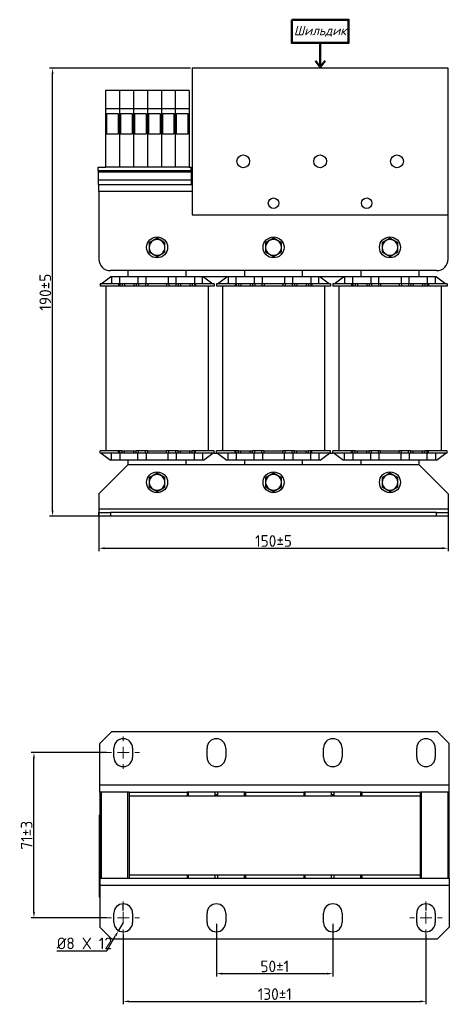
# Model space of a CAD drawing. Header units: millimetres. Extents: x 46 to 609, y 75 to 499.
# Tile 1 of 2: x 46 to 230, y 75 to 499. Entities that reach past the tile are written whole.
import ezdxf

# ---------------------------------------------------------------- set-up
doc = ezdxf.new("R2010")
doc.units = ezdxf.units.MM
doc.layers.get('0').update_dxf_attribs({"lineweight": 50})
doc.styles.add('GOST-2.304_Type-B', font='GOST Common.ttf')
doc.styles.add('GOST-2.304_Type-B_italic', font='GOST Common Italic.ttf')
doc.dimstyles.new('ISO-25', dxfattribs={"dimtxt": 5, "dimasz": 2.5, "dimexe": 1.25, "dimexo": 0.625, "dimtad": 1, "dimtoh": 1, "dimdec": 0, "dimtxsty": 'GOST-2.304_Type-B', "dimcen": 2.5, "dimadec": 0, "dimazin": 0, "dimtfac": 1, "dimtdec": 0, "dimtmove": 0, "dimatfit": 3, "dimfxl": 1, "dimarcsym": 0})

# ---------------------------------------------------------------- blocks, each defined once
blk = doc.blocks.new('*D27')
at = {"color": 0, "linetype": 'Continuous', "lineweight": -2, "transparency": 16777216}
for p, q in [((82.9, 183.4), (50.44, 183.4)), ((51.69, 114.9), (51.69, 180.9)), ((82.9, 112.4), (50.44, 112.4))]:
    blk.add_line(p, q, dxfattribs=at)
at = {"color": 0, "linetype": 'Continuous', "transparency": 16777216}
for points in [[(51.28, 180.9), (52.11, 180.9), (51.69, 183.4)], [(51.28, 114.9), (52.11, 114.9), (51.69, 112.4)]]:
    blk.add_solid(points, dxfattribs=at)
at = {"layer": 'Defpoints', "color": 0, "linetype": 'Continuous', "transparency": 16777216}
for p in [(51.69, 183.4), (83.52, 183.4), (83.52, 112.4)]:
    blk.add_point(p, dxfattribs=at)
at = {"color": 0, "linetype": 'Continuous', "lineweight": 18, "transparency": 16777216, "insert": (46.07, 147.9), "char_height": 5, "attachment_point": 2, "rotation": 90, "style": 'GOST-2.304_Type-B'}
blk.add_mtext('71%%P3', dxfattribs=at)
blk = doc.blocks.new('*D29')
at = {"color": 0, "linetype": 'Continuous', "lineweight": -2, "transparency": 16777216}
for p, q in [((130.02, 109.77), (130.02, 87.15)), ((180.02, 109.77), (180.02, 87.15)), ((132.52, 88.4), (177.52, 88.4))]:
    blk.add_line(p, q, dxfattribs=at)
at = {"color": 0, "linetype": 'Continuous', "transparency": 16777216}
for points in [[(132.52, 88.81), (132.52, 87.98), (130.02, 88.4)], [(177.52, 88.81), (177.52, 87.98), (180.02, 88.4)]]:
    blk.add_solid(points, dxfattribs=at)
at = {"layer": 'Defpoints', "color": 0, "linetype": 'Continuous', "transparency": 16777216}
for p in [(130.02, 110.4), (180.02, 110.4), (180.02, 88.4)]:
    blk.add_point(p, dxfattribs=at)
at = {"color": 0, "linetype": 'Continuous', "lineweight": 18, "transparency": 16777216, "insert": (155.11, 94.02), "char_height": 5, "attachment_point": 2, "style": 'GOST-2.304_Type-B'}
blk.add_mtext('50%%P1', dxfattribs=at)
blk = doc.blocks.new('*D28')
at = {"color": 0, "linetype": 'Continuous', "lineweight": -2, "transparency": 16777216}
for p, q in [((90.02, 105.27), (90.02, 75.21)), ((220.02, 105.27), (220.02, 75.21)), ((92.52, 76.46), (217.52, 76.46))]:
    blk.add_line(p, q, dxfattribs=at)
at = {"color": 0, "linetype": 'Continuous', "transparency": 16777216}
for points in [[(92.52, 76.88), (92.52, 76.04), (90.02, 76.46)], [(217.52, 76.88), (217.52, 76.04), (220.02, 76.46)]]:
    blk.add_solid(points, dxfattribs=at)
at = {"layer": 'Defpoints', "color": 0, "linetype": 'Continuous', "transparency": 16777216}
for p in [(90.02, 105.9), (220.02, 105.9), (220.02, 76.46)]:
    blk.add_point(p, dxfattribs=at)
at = {"color": 0, "linetype": 'Continuous', "lineweight": 18, "transparency": 16777216, "insert": (155.11, 82.09), "char_height": 5, "attachment_point": 2, "style": 'GOST-2.304_Type-B'}
blk.add_mtext('130%%P1', dxfattribs=at)
blk = doc.blocks.new('*D26')
at = {"color": 0, "linetype": 'Continuous', "lineweight": -2, "transparency": 16777216}
for p, q in [((90.02, 110.4), (88.02, 106.93)), ((83.02, 98.27), (86.77, 104.77)), ((61.47, 98.27), (83.02, 98.27))]:
    blk.add_line(p, q, dxfattribs=at)
at = {"color": 0, "linetype": 'Continuous', "transparency": 16777216}
blk.add_solid([(86.41, 104.98), (87.13, 104.56), (88.02, 106.93)], dxfattribs=at)
at = {"layer": 'Defpoints', "color": 0, "linetype": 'Continuous', "transparency": 16777216}
for p in [(90.02, 110.4), (88.02, 106.93)]:
    blk.add_point(p, dxfattribs=at)
at = {"color": 0, "linetype": 'Continuous', "lineweight": 18, "transparency": 16777216, "insert": (61.47, 103.9), "char_height": 5, "attachment_point": 1, "style": 'GOST-2.304_Type-B'}
blk.add_mtext('%%C8 X 12', dxfattribs=at)
blk = doc.blocks.new('SW_CENTERMARKSYMBOL_0')
at = {"color": 0, "linetype": 'Continuous', "lineweight": 18}
for p, q in [((0, 5), (0, 7)), ((-5, 0), (-7, 0)), ((0, 0), (-2.5, 0)), ((0, 0), (0, 2.5)), ((0, 0), (0, -2.5)), ((0, 0), (2.5, 0)), ((5, 0), (7, 0)), ((0, -5), (0, -7))]:
    blk.add_line(p, q, dxfattribs=at)
blk = doc.blocks.new('SW_CENTERMARKSYMBOL_1')
at = {"color": 0, "linetype": 'Continuous', "lineweight": 18}
for p, q in [((0, 5), (0, 7)), ((-5, 0), (-7, 0)), ((0, 0), (-2.5, 0)), ((0, 0), (0, 2.5)), ((0, 0), (0, -2.5)), ((0, 0), (2.5, 0)), ((5, 0), (7, 0)), ((0, -5), (0, -7))]:
    blk.add_line(p, q, dxfattribs=at)
blk = doc.blocks.new('SW_CENTERMARKSYMBOL_2')
at = {"color": 0, "linetype": 'Continuous', "lineweight": 18}
for p, q in [((0, 5), (0, 7)), ((-5, 0), (-7, 0)), ((0, 0), (-2.5, 0)), ((0, 0), (0, 2.5)), ((0, 0), (0, -2.5)), ((0, 0), (2.5, 0)), ((5, 0), (7, 0)), ((0, -5), (0, -7))]:
    blk.add_line(p, q, dxfattribs=at)
blk = doc.blocks.new('*D31')
at = {"color": 0, "linetype": 'Continuous', "lineweight": -2, "transparency": 16777216}
for p, q in [((79.56, 290.75), (79.56, 270.04)), ((229.56, 290.75), (229.56, 270.04)), ((82.06, 271.29), (227.06, 271.29))]:
    blk.add_line(p, q, dxfattribs=at)
at = {"color": 0, "linetype": 'Continuous', "transparency": 16777216}
for points in [[(82.06, 271.71), (82.06, 270.87), (79.56, 271.29)], [(227.06, 271.71), (227.06, 270.87), (229.56, 271.29)]]:
    blk.add_solid(points, dxfattribs=at)
at = {"layer": 'Defpoints', "color": 0, "linetype": 'Continuous', "transparency": 16777216}
for p in [(79.56, 291.38), (229.56, 291.38), (229.56, 271.29)]:
    blk.add_point(p, dxfattribs=at)
at = {"color": 0, "linetype": 'Continuous', "lineweight": 18, "transparency": 16777216, "insert": (154.56, 274.41), "char_height": 5, "attachment_point": 5, "style": 'GOST-2.304_Type-B'}
blk.add_mtext('150%%P5', dxfattribs=at)
blk = doc.blocks.new('*D25')
at = {"color": 0, "linetype": 'Continuous', "lineweight": -2, "transparency": 16777216}
for p, q in [((118.94, 477.63), (58.43, 477.63)), ((59.68, 287.63), (59.68, 475.13)), ((83.94, 285.13), (58.43, 285.13))]:
    blk.add_line(p, q, dxfattribs=at)
at = {"color": 0, "linetype": 'Continuous', "transparency": 16777216}
for points in [[(59.27, 475.13), (60.1, 475.13), (59.68, 477.63)], [(59.27, 287.63), (60.1, 287.63), (59.68, 285.13)]]:
    blk.add_solid(points, dxfattribs=at)
at = {"layer": 'Defpoints', "color": 0, "linetype": 'Continuous', "transparency": 16777216}
for p in [(59.68, 477.63), (119.56, 477.63), (84.56, 285.13)]:
    blk.add_point(p, dxfattribs=at)
at = {"color": 0, "linetype": 'Continuous', "lineweight": 18, "transparency": 16777216, "insert": (56.56, 381.38), "char_height": 5, "attachment_point": 5, "rotation": 90, "style": 'GOST-2.304_Type-B'}
blk.add_mtext('190±5', dxfattribs=at)

msp = doc.modelspace()

# ---------------------------------------------------------------- linework, layer by layer
for p, q in [((174.56, 488.55), (174.56, 478.08)), ((174.56, 478.08), (172.51, 480.81)), ((174.56, 478.08), (176.74, 480.81))]:
    msp.add_line(p, q)
at = {"color": 7, "linetype": 'Continuous', "lineweight": 25}
for p, q in [((119.56, 477.63), (119.56, 414.63)), ((229.56, 477.63), (119.56, 477.63)), ((229.56, 414.63), (229.56, 477.63)), ((88.39, 468.13), (82.39, 468.13)), ((82.39, 468.13), (82.39, 460.13)), ((94.39, 468.13), (88.39, 468.13)), ((88.39, 468.13), (88.39, 460.13)), ((100.39, 468.13), (94.39, 468.13)), ((94.39, 468.13), (94.39, 460.13)), ((100.39, 468.13), (100.39, 460.13)), ((106.39, 468.13), (100.39, 468.13)), ((112.39, 468.13), (106.39, 468.13)), ((106.39, 468.13), (106.39, 460.13)), ((118.39, 468.13), (112.39, 468.13)), ((112.39, 468.13), (112.39, 460.13)), ((118.39, 468.13), (118.39, 460.13)), ((88.39, 460.13), (82.39, 460.13)), ((82.39, 460.13), (82.39, 435.13)), ((82.82, 457.99), (82.82, 449.46)), ((87.96, 457.99), (82.82, 457.99)), ((87.96, 449.46), (87.96, 457.99)), ((94.39, 460.13), (88.39, 460.13)), ((88.39, 460.13), (88.39, 435.13)), ((88.82, 457.99), (88.82, 449.46)), ((93.96, 457.99), (88.82, 457.99)), ((93.96, 449.46), (93.96, 457.99)), ((100.39, 460.13), (94.39, 460.13)), ((94.39, 460.13), (94.39, 435.13)), ((94.82, 457.99), (94.82, 449.46)), ((99.96, 457.99), (94.82, 457.99)), ((99.96, 449.46), (99.96, 457.99)), ((100.39, 460.13), (100.39, 435.13)), ((106.39, 460.13), (100.39, 460.13)), ((100.82, 457.99), (100.82, 449.46)), ((105.96, 457.99), (100.82, 457.99)), ((105.96, 449.46), (105.96, 457.99)), ((112.39, 460.13), (106.39, 460.13)), ((106.39, 460.13), (106.39, 435.13)), ((106.82, 457.99), (106.82, 449.46)), ((111.96, 457.99), (106.82, 457.99)), ((111.96, 449.46), (111.96, 457.99)), ((118.39, 460.13), (112.39, 460.13)), ((112.39, 460.13), (112.39, 435.13)), ((112.82, 457.99), (112.82, 449.46)), ((117.96, 457.99), (112.82, 457.99)), ((117.96, 449.46), (117.96, 457.99)), ((118.39, 460.13), (118.39, 435.13)), ((82.82, 449.46), (87.96, 449.46)), ((88.82, 449.46), (93.96, 449.46)), ((94.82, 449.46), (99.96, 449.46)), ((100.82, 449.46), (105.96, 449.46)), ((106.82, 449.46), (111.96, 449.46)), ((112.82, 449.46), (117.96, 449.46)), ((79.25, 433.63), (79.25, 435.13)), ((79.25, 435.13), (82.39, 435.13)), ((79.25, 433.63), (119.25, 433.63)), ((79.25, 433.63), (79.25, 433.13)), ((79.25, 433.13), (119.25, 433.13)), ((79.25, 433.13), (79.25, 429.63)), ((88.39, 435.13), (82.39, 435.13)), ((94.39, 435.13), (88.39, 435.13)), ((100.39, 435.13), (94.39, 435.13)), ((106.39, 435.13), (100.39, 435.13)), ((112.39, 435.13), (106.39, 435.13)), ((118.39, 435.13), (112.39, 435.13)), ((118.39, 435.13), (119.25, 435.13)), ((119.25, 433.63), (119.25, 435.13)), ((119.25, 433.63), (119.25, 433.13)), ((119.25, 433.13), (119.25, 429.63)), ((79.25, 429.63), (119.25, 429.63)), ((79.25, 429.63), (79.25, 427.63)), ((79.25, 427.63), (79.56, 427.63)), ((79.56, 424.63), (79.56, 427.63)), ((79.56, 427.63), (119.56, 427.63)), ((119.25, 429.63), (119.25, 427.63)), ((79.56, 424.63), (79.56, 395.63)), ((119.56, 414.63), (229.56, 414.63)), ((229.56, 395.63), (229.56, 414.63)), ((102.86, 403.55), (101.17, 402.57)), ((104.55, 404.54), (102.86, 403.55)), ((106.25, 403.57), (104.55, 404.54)), ((107.95, 402.6), (106.25, 403.57)), ((152.86, 403.55), (151.17, 402.57)), ((152.86, 403.55), (151.17, 402.57)), ((154.55, 404.54), (152.86, 403.55)), ((154.55, 404.54), (152.86, 403.55)), ((156.25, 403.57), (154.55, 404.54)), ((156.25, 403.57), (154.55, 404.54)), ((157.95, 402.6), (156.25, 403.57)), ((157.95, 402.6), (156.25, 403.57)), ((202.86, 403.55), (201.17, 402.57)), ((204.55, 404.54), (202.86, 403.55)), ((206.25, 403.57), (204.55, 404.54)), ((207.95, 402.6), (206.25, 403.57)), ((101.18, 398.65), (102.88, 397.68)), ((106.27, 397.7), (107.96, 398.68)), ((151.18, 398.65), (152.88, 397.68)), ((151.18, 398.65), (152.88, 397.68)), ((156.27, 397.7), (157.96, 398.68)), ((156.27, 397.7), (157.96, 398.68)), ((201.18, 398.65), (202.88, 397.68)), ((206.27, 397.7), (207.96, 398.68)), ((102.88, 397.68), (104.58, 396.71)), ((104.58, 396.71), (106.27, 397.7)), ((152.88, 397.68), (154.58, 396.71)), ((152.88, 397.68), (154.58, 396.71)), ((154.58, 396.71), (156.27, 397.7)), ((154.58, 396.71), (156.27, 397.7)), ((202.88, 397.68), (204.58, 396.71)), ((204.58, 396.71), (206.27, 397.7)), ((224.56, 390.63), (84.56, 390.63)), ((92.06, 390.63), (92.06, 387.93)), ((117.06, 387.93), (117.06, 390.63)), ((142.06, 390.63), (142.06, 387.93)), ((167.06, 387.93), (167.06, 390.63)), ((192.06, 390.63), (192.06, 387.93)), ((217.06, 387.93), (217.06, 390.63)), ((80.56, 384.93), (84.56, 387.93)), ((85.06, 387.93), (84.56, 387.93)), ((85.06, 387.93), (85.06, 384.93)), ((88.56, 387.93), (85.06, 387.93)), ((88.56, 384.93), (88.56, 387.93)), ((96.31, 387.93), (88.56, 387.93)), ((96.31, 387.93), (96.31, 384.93)), ((99.81, 387.93), (96.31, 387.93)), ((99.81, 384.93), (99.81, 387.93)), ((109.31, 387.93), (99.81, 387.93)), ((112.81, 387.93), (109.31, 387.93)), ((109.31, 387.93), (109.31, 384.93)), ((112.81, 384.93), (112.81, 387.93)), ((120.56, 387.93), (112.81, 387.93)), ((117.06, 388.13), (142.06, 388.13)), ((124.06, 387.93), (120.56, 387.93)), ((120.56, 387.93), (120.56, 384.93)), ((124.06, 384.93), (124.06, 387.93)), ((124.56, 387.93), (124.06, 387.93)), ((124.56, 387.93), (128.56, 384.93)), ((130.56, 384.93), (134.56, 387.93)), ((135.06, 387.93), (134.56, 387.93)), ((135.06, 387.93), (135.06, 384.93)), ((138.56, 387.93), (135.06, 387.93)), ((138.56, 384.93), (138.56, 387.93)), ((146.31, 387.93), (138.56, 387.93)), ((146.31, 387.93), (146.31, 384.93)), ((149.81, 387.93), (146.31, 387.93)), ((149.81, 384.93), (149.81, 387.93)), ((159.31, 387.93), (149.81, 387.93)), ((162.81, 387.93), (159.31, 387.93)), ((159.31, 387.93), (159.31, 384.93)), ((162.81, 384.93), (162.81, 387.93)), ((170.56, 387.93), (162.81, 387.93)), ((167.06, 388.13), (192.06, 388.13)), ((174.06, 387.93), (170.56, 387.93)), ((170.56, 387.93), (170.56, 384.93)), ((174.06, 384.93), (174.06, 387.93)), ((174.56, 387.93), (174.06, 387.93)), ((174.56, 387.93), (178.56, 384.93)), ((180.56, 384.93), (184.56, 387.93)), ((185.06, 387.93), (184.56, 387.93)), ((188.56, 387.93), (185.06, 387.93)), ((185.06, 387.93), (185.06, 384.93)), ((188.56, 384.93), (188.56, 387.93)), ((196.31, 387.93), (188.56, 387.93)), ((196.31, 387.93), (196.31, 384.93)), ((199.81, 387.93), (196.31, 387.93)), ((199.81, 384.93), (199.81, 387.93)), ((209.31, 387.93), (199.81, 387.93)), ((209.31, 387.93), (209.31, 384.93)), ((212.81, 387.93), (209.31, 387.93)), ((212.81, 384.93), (212.81, 387.93)), ((220.56, 387.93), (212.81, 387.93)), ((224.06, 387.93), (220.56, 387.93)), ((220.56, 387.93), (220.56, 384.93)), ((224.06, 384.93), (224.06, 387.93)), ((224.56, 387.93), (224.06, 387.93)), ((224.56, 387.93), (228.56, 384.93)), ((80.06, 384.93), (80.06, 383.93)), ((88.06, 384.93), (80.06, 384.93)), ((88.06, 383.93), (80.06, 383.93)), ((82.62, 383.93), (82.62, 313.13)), ((88.06, 384.93), (88.06, 383.93)), ((88.56, 384.93), (88.06, 384.93)), ((88.56, 383.93), (88.06, 383.93)), ((88.56, 384.93), (88.56, 383.93)), ((89.56, 384.93), (88.56, 384.93)), ((89.56, 383.93), (88.56, 383.93)), ((89.56, 384.93), (89.56, 383.93)), ((90.56, 384.93), (89.56, 384.93)), ((92.62, 383.93), (89.56, 383.93)), ((90.56, 384.93), (90.56, 383.93)), ((94.56, 384.93), (90.56, 384.93)), ((95.56, 383.93), (92.62, 383.93)), ((94.56, 384.93), (94.56, 383.93)), ((95.56, 384.93), (94.56, 384.93)), ((95.56, 384.93), (95.56, 383.93)), ((96.56, 384.93), (95.56, 384.93)), ((96.56, 383.93), (95.56, 383.93)), ((96.56, 384.93), (96.56, 383.93)), ((99.56, 384.93), (96.56, 384.93)), ((99.56, 383.93), (96.56, 383.93)), ((99.56, 384.93), (99.56, 383.93)), ((100.56, 384.93), (99.56, 384.93)), ((100.56, 383.93), (99.56, 383.93)), ((100.56, 384.93), (100.56, 383.93)), ((108.56, 384.93), (100.56, 384.93)), ((108.56, 383.93), (100.56, 383.93)), ((108.56, 384.93), (108.56, 383.93)), ((109.56, 384.93), (108.56, 384.93)), ((109.56, 383.93), (108.56, 383.93)), ((109.56, 384.93), (109.56, 383.93)), ((112.56, 384.93), (109.56, 384.93)), ((112.56, 383.93), (109.56, 383.93)), ((112.56, 384.93), (112.56, 383.93)), ((113.56, 384.93), (112.56, 384.93)), ((113.56, 383.93), (112.56, 383.93)), ((113.56, 384.93), (113.56, 383.93)), ((114.56, 384.93), (113.56, 384.93)), ((116.51, 383.93), (113.56, 383.93)), ((114.56, 384.93), (114.56, 383.93)), ((118.56, 384.93), (114.56, 384.93)), ((119.56, 383.93), (116.51, 383.93)), ((118.56, 384.93), (118.56, 383.93)), ((119.56, 384.93), (118.56, 384.93)), ((119.56, 384.93), (119.56, 383.93)), ((120.56, 384.93), (119.56, 384.93)), ((120.56, 383.93), (119.56, 383.93)), ((120.56, 384.93), (120.56, 383.93)), ((121.06, 384.93), (120.56, 384.93)), ((121.06, 383.93), (120.56, 383.93)), ((121.06, 384.93), (121.06, 383.93)), ((129.06, 384.93), (121.06, 384.93)), ((129.06, 383.93), (121.06, 383.93)), ((126.51, 383.93), (126.51, 313.13)), ((129.06, 384.93), (129.06, 383.93)), ((130.06, 384.93), (130.06, 383.93)), ((138.06, 384.93), (130.06, 384.93)), ((138.06, 383.93), (130.06, 383.93)), ((132.62, 383.93), (132.62, 313.13)), ((138.06, 384.93), (138.06, 383.93)), ((138.56, 384.93), (138.06, 384.93)), ((138.56, 383.93), (138.06, 383.93)), ((138.56, 384.93), (138.56, 383.93)), ((139.56, 384.93), (138.56, 384.93)), ((139.56, 383.93), (138.56, 383.93)), ((139.56, 384.93), (139.56, 383.93)), ((140.56, 384.93), (139.56, 384.93)), ((142.62, 383.93), (139.56, 383.93)), ((140.56, 384.93), (140.56, 383.93)), ((144.56, 384.93), (140.56, 384.93)), ((145.56, 383.93), (142.62, 383.93)), ((144.56, 384.93), (144.56, 383.93)), ((145.56, 384.93), (144.56, 384.93)), ((145.56, 384.93), (145.56, 383.93)), ((146.56, 384.93), (145.56, 384.93)), ((146.56, 383.93), (145.56, 383.93)), ((146.56, 384.93), (146.56, 383.93)), ((149.56, 384.93), (146.56, 384.93)), ((149.56, 383.93), (146.56, 383.93)), ((149.56, 384.93), (149.56, 383.93)), ((150.56, 384.93), (149.56, 384.93)), ((150.56, 383.93), (149.56, 383.93)), ((150.56, 384.93), (150.56, 383.93)), ((158.56, 384.93), (150.56, 384.93)), ((158.56, 383.93), (150.56, 383.93)), ((158.56, 384.93), (158.56, 383.93)), ((159.56, 384.93), (158.56, 384.93)), ((159.56, 383.93), (158.56, 383.93)), ((159.56, 384.93), (159.56, 383.93)), ((162.56, 384.93), (159.56, 384.93)), ((162.56, 383.93), (159.56, 383.93)), ((162.56, 384.93), (162.56, 383.93)), ((163.56, 384.93), (162.56, 384.93)), ((163.56, 383.93), (162.56, 383.93)), ((163.56, 384.93), (163.56, 383.93)), ((164.56, 384.93), (163.56, 384.93)), ((166.51, 383.93), (163.56, 383.93)), ((164.56, 384.93), (164.56, 383.93)), ((168.56, 384.93), (164.56, 384.93)), ((169.56, 383.93), (166.51, 383.93)), ((168.56, 384.93), (168.56, 383.93)), ((169.56, 384.93), (168.56, 384.93)), ((169.56, 384.93), (169.56, 383.93)), ((170.56, 384.93), (169.56, 384.93)), ((170.56, 383.93), (169.56, 383.93)), ((170.56, 384.93), (170.56, 383.93)), ((171.06, 384.93), (170.56, 384.93)), ((171.06, 383.93), (170.56, 383.93)), ((171.06, 384.93), (171.06, 383.93)), ((179.06, 384.93), (171.06, 384.93)), ((179.06, 383.93), (171.06, 383.93)), ((176.51, 383.93), (176.51, 313.13)), ((179.06, 384.93), (179.06, 383.93)), ((180.06, 384.93), (180.06, 383.93)), ((188.06, 384.93), (180.06, 384.93)), ((188.06, 383.93), (180.06, 383.93)), ((182.62, 383.93), (182.62, 313.13)), ((188.06, 384.93), (188.06, 383.93)), ((188.56, 384.93), (188.06, 384.93)), ((188.56, 383.93), (188.06, 383.93)), ((188.56, 384.93), (188.56, 383.93)), ((189.56, 384.93), (188.56, 384.93)), ((189.56, 383.93), (188.56, 383.93)), ((189.56, 384.93), (189.56, 383.93)), ((190.56, 384.93), (189.56, 384.93)), ((192.62, 383.93), (189.56, 383.93)), ((190.56, 384.93), (190.56, 383.93)), ((194.56, 384.93), (190.56, 384.93)), ((195.56, 383.93), (192.62, 383.93)), ((194.56, 384.93), (194.56, 383.93)), ((195.56, 384.93), (194.56, 384.93)), ((195.56, 384.93), (195.56, 383.93)), ((196.56, 384.93), (195.56, 384.93)), ((196.56, 383.93), (195.56, 383.93)), ((196.56, 384.93), (196.56, 383.93)), ((199.56, 384.93), (196.56, 384.93)), ((199.56, 383.93), (196.56, 383.93)), ((199.56, 384.93), (199.56, 383.93)), ((200.56, 384.93), (199.56, 384.93)), ((200.56, 383.93), (199.56, 383.93)), ((200.56, 384.93), (200.56, 383.93)), ((208.56, 384.93), (200.56, 384.93)), ((208.56, 383.93), (200.56, 383.93)), ((208.56, 384.93), (208.56, 383.93)), ((209.56, 384.93), (208.56, 384.93)), ((209.56, 383.93), (208.56, 383.93)), ((209.56, 384.93), (209.56, 383.93)), ((212.56, 384.93), (209.56, 384.93)), ((212.56, 383.93), (209.56, 383.93)), ((212.56, 384.93), (212.56, 383.93)), ((213.56, 384.93), (212.56, 384.93)), ((213.56, 383.93), (212.56, 383.93)), ((213.56, 384.93), (213.56, 383.93)), ((214.56, 384.93), (213.56, 384.93)), ((216.51, 383.93), (213.56, 383.93)), ((214.56, 384.93), (214.56, 383.93)), ((218.56, 384.93), (214.56, 384.93)), ((219.56, 383.93), (216.51, 383.93)), ((218.56, 384.93), (218.56, 383.93)), ((219.56, 384.93), (218.56, 384.93)), ((219.56, 384.93), (219.56, 383.93)), ((220.56, 384.93), (219.56, 384.93)), ((220.56, 383.93), (219.56, 383.93)), ((220.56, 384.93), (220.56, 383.93)), ((221.06, 384.93), (220.56, 384.93)), ((221.06, 383.93), (220.56, 383.93)), ((221.06, 384.93), (221.06, 383.93)), ((229.06, 384.93), (221.06, 384.93)), ((229.06, 383.93), (221.06, 383.93)), ((226.51, 383.93), (226.51, 313.13)), ((229.06, 384.93), (229.06, 383.93)), ((80.06, 312.13), (80.06, 313.13)), ((88.06, 313.13), (80.06, 313.13)), ((88.06, 312.13), (80.06, 312.13)), ((80.56, 312.13), (84.56, 309.13)), ((85.06, 309.13), (84.56, 309.13)), ((85.06, 309.13), (85.06, 312.13)), ((88.56, 309.13), (85.06, 309.13)), ((88.06, 312.13), (88.06, 313.13)), ((88.56, 313.13), (88.06, 313.13)), ((88.56, 312.13), (88.06, 312.13)), ((88.56, 312.13), (88.56, 313.13)), ((89.56, 313.13), (88.56, 313.13)), ((89.56, 312.13), (88.56, 312.13)), ((88.56, 312.13), (88.56, 309.13)), ((96.31, 309.13), (88.56, 309.13)), ((89.56, 312.13), (89.56, 313.13)), ((89.56, 313.13), (92.62, 313.13)), ((90.56, 312.13), (89.56, 312.13)), ((90.56, 312.13), (90.56, 313.13)), ((94.56, 312.13), (90.56, 312.13)), ((92.06, 309.13), (92.06, 307.13)), ((92.62, 313.13), (95.56, 313.13)), ((94.56, 312.13), (94.56, 313.13)), ((95.56, 312.13), (94.56, 312.13)), ((95.56, 312.13), (95.56, 313.13)), ((96.56, 313.13), (95.56, 313.13)), ((96.56, 312.13), (95.56, 312.13)), ((96.31, 309.13), (96.31, 312.13)), ((99.81, 309.13), (96.31, 309.13)), ((96.56, 312.13), (96.56, 313.13)), ((99.56, 313.13), (96.56, 313.13)), ((99.56, 312.13), (96.56, 312.13)), ((99.56, 312.13), (99.56, 313.13)), ((100.56, 313.13), (99.56, 313.13)), ((100.56, 312.13), (99.56, 312.13)), ((99.81, 312.13), (99.81, 309.13)), ((109.31, 309.13), (99.81, 309.13)), ((100.56, 312.13), (100.56, 313.13)), ((100.56, 313.13), (108.56, 313.13)), ((108.56, 312.13), (100.56, 312.13)), ((108.56, 312.13), (108.56, 313.13)), ((109.56, 313.13), (108.56, 313.13)), ((109.56, 312.13), (108.56, 312.13)), ((109.31, 309.13), (109.31, 312.13)), ((112.81, 309.13), (109.31, 309.13)), ((109.56, 312.13), (109.56, 313.13)), ((112.56, 313.13), (109.56, 313.13)), ((112.56, 312.13), (109.56, 312.13)), ((112.56, 312.13), (112.56, 313.13)), ((113.56, 313.13), (112.56, 313.13)), ((113.56, 312.13), (112.56, 312.13)), ((112.81, 312.13), (112.81, 309.13)), ((120.56, 309.13), (112.81, 309.13)), ((113.56, 312.13), (113.56, 313.13)), ((113.56, 313.13), (116.51, 313.13)), ((114.56, 312.13), (113.56, 312.13)), ((114.56, 312.13), (114.56, 313.13)), ((118.56, 312.13), (114.56, 312.13)), ((116.51, 313.13), (119.56, 313.13)), ((117.06, 307.13), (117.06, 309.13)), ((118.56, 312.13), (118.56, 313.13)), ((119.56, 312.13), (118.56, 312.13)), ((119.56, 312.13), (119.56, 313.13)), ((120.56, 313.13), (119.56, 313.13)), ((120.56, 312.13), (119.56, 312.13)), ((120.56, 312.13), (120.56, 313.13)), ((121.06, 313.13), (120.56, 313.13)), ((121.06, 312.13), (120.56, 312.13)), ((120.56, 309.13), (120.56, 312.13)), ((124.06, 309.13), (120.56, 309.13)), ((121.06, 312.13), (121.06, 313.13)), ((129.06, 313.13), (121.06, 313.13)), ((129.06, 312.13), (121.06, 312.13)), ((124.06, 312.13), (124.06, 309.13)), ((124.56, 309.13), (124.06, 309.13)), ((124.56, 309.13), (128.56, 312.13)), ((129.06, 312.13), (129.06, 313.13)), ((129.06, 312.13), (130.06, 312.13)), ((130.06, 312.13), (130.06, 313.13)), ((138.06, 313.13), (130.06, 313.13)), ((138.06, 312.13), (130.06, 312.13)), ((130.56, 312.13), (134.56, 309.13)), ((135.06, 309.13), (134.56, 309.13)), ((135.06, 309.13), (135.06, 312.13)), ((138.56, 309.13), (135.06, 309.13)), ((138.06, 312.13), (138.06, 313.13)), ((138.56, 313.13), (138.06, 313.13)), ((138.56, 312.13), (138.06, 312.13)), ((138.56, 312.13), (138.56, 313.13)), ((139.56, 313.13), (138.56, 313.13)), ((139.56, 312.13), (138.56, 312.13)), ((138.56, 312.13), (138.56, 309.13)), ((146.31, 309.13), (138.56, 309.13)), ((139.56, 312.13), (139.56, 313.13)), ((139.56, 313.13), (142.62, 313.13)), ((140.56, 312.13), (139.56, 312.13)), ((140.56, 312.13), (140.56, 313.13)), ((144.56, 312.13), (140.56, 312.13)), ((142.06, 309.13), (142.06, 307.13)), ((142.62, 313.13), (145.56, 313.13)), ((144.56, 312.13), (144.56, 313.13)), ((145.56, 312.13), (144.56, 312.13)), ((145.56, 312.13), (145.56, 313.13)), ((146.56, 313.13), (145.56, 313.13)), ((146.56, 312.13), (145.56, 312.13)), ((146.31, 309.13), (146.31, 312.13)), ((149.81, 309.13), (146.31, 309.13)), ((146.56, 312.13), (146.56, 313.13)), ((149.56, 313.13), (146.56, 313.13)), ((149.56, 312.13), (146.56, 312.13)), ((149.56, 312.13), (149.56, 313.13)), ((150.56, 313.13), (149.56, 313.13)), ((150.56, 312.13), (149.56, 312.13)), ((149.81, 312.13), (149.81, 309.13)), ((159.31, 309.13), (149.81, 309.13)), ((150.56, 312.13), (150.56, 313.13)), ((150.56, 313.13), (158.56, 313.13)), ((158.56, 312.13), (150.56, 312.13)), ((158.56, 312.13), (158.56, 313.13)), ((159.56, 313.13), (158.56, 313.13)), ((159.56, 312.13), (158.56, 312.13)), ((159.31, 309.13), (159.31, 312.13)), ((162.81, 309.13), (159.31, 309.13)), ((159.56, 312.13), (159.56, 313.13)), ((162.56, 313.13), (159.56, 313.13)), ((162.56, 312.13), (159.56, 312.13)), ((162.56, 312.13), (162.56, 313.13)), ((163.56, 313.13), (162.56, 313.13)), ((163.56, 312.13), (162.56, 312.13)), ((162.81, 312.13), (162.81, 309.13)), ((170.56, 309.13), (162.81, 309.13)), ((163.56, 312.13), (163.56, 313.13)), ((163.56, 313.13), (166.51, 313.13)), ((164.56, 312.13), (163.56, 312.13)), ((164.56, 312.13), (164.56, 313.13)), ((168.56, 312.13), (164.56, 312.13)), ((166.51, 313.13), (169.56, 313.13)), ((167.06, 307.13), (167.06, 309.13)), ((168.56, 312.13), (168.56, 313.13)), ((169.56, 312.13), (168.56, 312.13)), ((169.56, 312.13), (169.56, 313.13)), ((170.56, 313.13), (169.56, 313.13)), ((170.56, 312.13), (169.56, 312.13)), ((170.56, 312.13), (170.56, 313.13)), ((171.06, 313.13), (170.56, 313.13)), ((171.06, 312.13), (170.56, 312.13)), ((170.56, 309.13), (170.56, 312.13)), ((174.06, 309.13), (170.56, 309.13)), ((171.06, 312.13), (171.06, 313.13)), ((179.06, 313.13), (171.06, 313.13)), ((179.06, 312.13), (171.06, 312.13)), ((174.06, 312.13), (174.06, 309.13)), ((174.56, 309.13), (174.06, 309.13)), ((174.56, 309.13), (178.56, 312.13)), ((179.06, 312.13), (179.06, 313.13)), ((179.06, 312.13), (180.06, 312.13)), ((180.06, 312.13), (180.06, 313.13)), ((188.06, 313.13), (180.06, 313.13)), ((188.06, 312.13), (180.06, 312.13)), ((180.56, 312.13), (184.56, 309.13)), ((185.06, 309.13), (184.56, 309.13)), ((185.06, 309.13), (185.06, 312.13)), ((188.56, 309.13), (185.06, 309.13)), ((188.06, 312.13), (188.06, 313.13)), ((188.56, 313.13), (188.06, 313.13)), ((188.56, 312.13), (188.06, 312.13)), ((188.56, 312.13), (188.56, 313.13)), ((189.56, 313.13), (188.56, 313.13)), ((189.56, 312.13), (188.56, 312.13)), ((188.56, 312.13), (188.56, 309.13)), ((196.31, 309.13), (188.56, 309.13)), ((189.56, 312.13), (189.56, 313.13)), ((189.56, 313.13), (192.62, 313.13)), ((190.56, 312.13), (189.56, 312.13)), ((190.56, 312.13), (190.56, 313.13)), ((194.56, 312.13), (190.56, 312.13)), ((192.06, 309.13), (192.06, 307.13)), ((192.62, 313.13), (195.56, 313.13)), ((194.56, 312.13), (194.56, 313.13)), ((195.56, 312.13), (194.56, 312.13)), ((195.56, 312.13), (195.56, 313.13)), ((196.56, 313.13), (195.56, 313.13)), ((196.56, 312.13), (195.56, 312.13)), ((196.31, 309.13), (196.31, 312.13)), ((199.81, 309.13), (196.31, 309.13)), ((196.56, 312.13), (196.56, 313.13)), ((199.56, 313.13), (196.56, 313.13)), ((199.56, 312.13), (196.56, 312.13)), ((199.56, 312.13), (199.56, 313.13)), ((200.56, 313.13), (199.56, 313.13)), ((200.56, 312.13), (199.56, 312.13)), ((199.81, 312.13), (199.81, 309.13)), ((209.31, 309.13), (199.81, 309.13)), ((200.56, 312.13), (200.56, 313.13)), ((200.56, 313.13), (208.56, 313.13)), ((208.56, 312.13), (200.56, 312.13)), ((208.56, 312.13), (208.56, 313.13)), ((209.56, 313.13), (208.56, 313.13)), ((209.56, 312.13), (208.56, 312.13)), ((209.31, 309.13), (209.31, 312.13)), ((212.81, 309.13), (209.31, 309.13)), ((209.56, 312.13), (209.56, 313.13)), ((212.56, 313.13), (209.56, 313.13)), ((212.56, 312.13), (209.56, 312.13)), ((212.56, 312.13), (212.56, 313.13)), ((213.56, 313.13), (212.56, 313.13)), ((213.56, 312.13), (212.56, 312.13)), ((212.81, 312.13), (212.81, 309.13)), ((220.56, 309.13), (212.81, 309.13)), ((213.56, 312.13), (213.56, 313.13)), ((213.56, 313.13), (216.51, 313.13)), ((214.56, 312.13), (213.56, 312.13)), ((214.56, 312.13), (214.56, 313.13)), ((218.56, 312.13), (214.56, 312.13)), ((216.51, 313.13), (219.56, 313.13)), ((217.06, 307.13), (217.06, 309.13)), ((218.56, 312.13), (218.56, 313.13)), ((219.56, 312.13), (218.56, 312.13)), ((219.56, 312.13), (219.56, 313.13)), ((220.56, 313.13), (219.56, 313.13)), ((220.56, 312.13), (219.56, 312.13)), ((220.56, 312.13), (220.56, 313.13)), ((221.06, 313.13), (220.56, 313.13)), ((221.06, 312.13), (220.56, 312.13)), ((220.56, 309.13), (220.56, 312.13)), ((224.06, 309.13), (220.56, 309.13)), ((221.06, 312.13), (221.06, 313.13)), ((229.06, 313.13), (221.06, 313.13)), ((229.06, 312.13), (221.06, 312.13)), ((224.06, 312.13), (224.06, 309.13)), ((224.56, 309.13), (224.06, 309.13)), ((224.56, 309.13), (228.56, 312.13)), ((229.06, 312.13), (229.06, 313.13)), ((92.06, 307.13), (79.56, 294.63)), ((217.06, 307.13), (92.06, 307.13)), ((229.56, 294.63), (217.06, 307.13)), ((102.86, 302.55), (101.17, 301.57)), ((104.55, 303.54), (102.86, 302.55)), ((106.25, 302.57), (104.55, 303.54)), ((107.95, 301.6), (106.25, 302.57)), ((152.86, 302.55), (151.17, 301.57)), ((152.86, 302.55), (151.17, 301.57)), ((154.55, 303.54), (152.86, 302.55)), ((154.55, 303.54), (152.86, 302.55)), ((156.25, 302.57), (154.55, 303.54)), ((156.25, 302.57), (154.55, 303.54)), ((157.95, 301.6), (156.25, 302.57)), ((157.95, 301.6), (156.25, 302.57)), ((202.86, 302.55), (201.17, 301.57)), ((204.55, 303.54), (202.86, 302.55)), ((206.25, 302.57), (204.55, 303.54)), ((207.95, 301.6), (206.25, 302.57)), ((101.18, 297.65), (102.88, 296.68)), ((102.88, 296.68), (104.58, 295.71)), ((104.58, 295.71), (106.27, 296.7)), ((106.27, 296.7), (107.96, 297.68)), ((151.18, 297.65), (152.88, 296.68)), ((151.18, 297.65), (152.88, 296.68)), ((152.88, 296.68), (154.58, 295.71)), ((152.88, 296.68), (154.58, 295.71)), ((154.58, 295.71), (156.27, 296.7)), ((154.58, 295.71), (156.27, 296.7)), ((156.27, 296.7), (157.96, 297.68)), ((156.27, 296.7), (157.96, 297.68)), ((201.18, 297.65), (202.88, 296.68)), ((202.88, 296.68), (204.58, 295.71)), ((204.58, 295.71), (206.27, 296.7)), ((206.27, 296.7), (207.96, 297.68)), ((79.56, 294.63), (79.56, 288.13)), ((229.56, 294.63), (229.56, 288.13)), ((229.56, 288.13), (79.56, 288.13)), ((79.56, 288.13), (79.56, 286.63)), ((229.56, 288.13), (229.56, 286.63)), ((79.56, 285.13), (79.56, 286.63)), ((79.56, 286.63), (84.56, 286.63)), ((84.56, 285.13), (79.56, 285.13)), ((84.56, 286.63), (84.56, 285.13)), ((224.56, 286.63), (84.56, 286.63)), ((224.56, 285.13), (84.56, 285.13)), ((224.56, 285.13), (224.56, 286.63)), ((224.56, 286.63), (229.56, 286.63)), ((229.56, 285.13), (224.56, 285.13)), ((229.56, 286.63), (229.56, 285.13)), ((85.02, 192.4), (80.02, 187.4)), ((225.02, 192.4), (85.02, 192.4)), ((230.02, 187.4), (225.02, 192.4)), ((80.02, 169.4), (80.02, 187.4)), ((230.02, 169.4), (230.02, 187.4)), ((86.02, 181.4), (86.02, 185.4)), ((94.02, 185.4), (94.02, 181.4)), ((126.02, 181.4), (126.02, 185.4)), ((134.02, 185.4), (134.02, 181.4)), ((176.02, 181.4), (176.02, 185.4)), ((184.02, 185.4), (184.02, 181.4)), ((216.02, 181.4), (216.02, 185.4)), ((224.02, 185.4), (224.02, 181.4)), ((230.02, 169.4), (80.02, 169.4)), ((80.02, 166.4), (80.02, 169.4)), ((230.02, 166.4), (230.02, 169.4)), ((92.52, 166.4), (80.02, 166.4)), ((80.02, 166.4), (80.02, 165.4)), ((80.02, 165.4), (80.02, 129.4)), ((80.52, 166.4), (80.52, 129.4)), ((91.92, 166.4), (91.92, 129.4)), ((92.52, 166.4), (92.52, 164.9)), ((92.52, 166.4), (117.52, 166.4)), ((117.52, 166.4), (117.52, 164.9)), ((142.52, 166.4), (117.52, 166.4)), ((118.12, 164.9), (118.12, 166.4)), ((129.52, 164.9), (129.52, 166.4)), ((130.52, 166.4), (130.52, 164.9)), ((141.92, 166.4), (141.92, 164.9)), ((142.52, 166.4), (142.52, 164.9)), ((142.52, 166.4), (167.52, 166.4)), ((167.52, 166.4), (167.52, 164.9)), ((192.52, 166.4), (167.52, 166.4)), ((168.12, 164.9), (168.12, 166.4)), ((179.52, 164.9), (179.52, 166.4)), ((180.52, 166.4), (180.52, 164.9)), ((191.92, 166.4), (191.92, 164.9)), ((192.52, 166.4), (192.52, 164.9)), ((192.52, 166.4), (217.52, 166.4)), ((217.52, 166.4), (217.52, 164.9)), ((230.02, 166.4), (217.52, 166.4)), ((218.12, 129.4), (218.12, 166.4)), ((229.52, 129.4), (229.52, 166.4)), ((230.02, 165.4), (230.02, 166.4)), ((230.02, 129.4), (230.02, 165.4)), ((92.52, 164.9), (117.52, 164.9)), ((92.52, 164.9), (92.52, 130.9)), ((92.52, 164.9), (217.52, 164.9)), ((142.52, 164.9), (167.52, 164.9)), ((192.52, 164.9), (217.52, 164.9)), ((217.52, 164.9), (217.52, 130.9)), ((79.71, 156.46), (79.71, 152.96)), ((79.71, 156.46), (80.02, 156.46)), ((79.71, 152.96), (79.71, 152.46)), ((79.71, 152.46), (80.02, 152.46)), ((79.71, 152.46), (79.71, 150.46)), ((79.71, 150.46), (79.71, 127.46)), ((79.71, 127.46), (79.71, 125.46)), ((80.02, 129.4), (92.52, 129.4)), ((80.02, 129.4), (80.02, 126.4)), ((92.52, 130.9), (117.52, 130.9)), ((92.52, 130.9), (92.52, 129.4)), ((92.52, 130.9), (217.52, 130.9)), ((92.52, 129.4), (117.52, 129.4)), ((117.52, 130.9), (117.52, 129.4)), ((117.52, 129.4), (142.52, 129.4)), ((118.12, 129.4), (118.12, 130.9)), ((129.52, 129.4), (129.52, 130.9)), ((130.52, 130.9), (130.52, 129.4)), ((141.92, 130.9), (141.92, 129.4)), ((142.52, 130.9), (167.52, 130.9)), ((142.52, 130.9), (142.52, 129.4)), ((142.52, 129.4), (167.52, 129.4)), ((167.52, 130.9), (167.52, 129.4)), ((167.52, 129.4), (192.52, 129.4)), ((168.12, 129.4), (168.12, 130.9)), ((179.52, 129.4), (179.52, 130.9)), ((180.52, 130.9), (180.52, 129.4)), ((191.92, 130.9), (191.92, 129.4)), ((192.52, 130.9), (217.52, 130.9)), ((192.52, 130.9), (192.52, 129.4)), ((192.52, 129.4), (217.52, 129.4)), ((217.52, 130.9), (217.52, 129.4)), ((217.52, 129.4), (230.02, 129.4)), ((230.02, 129.4), (230.02, 126.4)), ((79.71, 125.46), (80.02, 125.46)), ((79.71, 125.46), (79.71, 124.96)), ((79.71, 124.96), (79.71, 121.46)), ((80.02, 126.4), (230.02, 126.4)), ((80.02, 126.4), (80.02, 108.4)), ((230.02, 126.4), (230.02, 108.4)), ((79.71, 121.46), (80.02, 121.46)), ((86.02, 110.4), (86.02, 114.4)), ((90.02, 115.5), (90.02, 118.4)), ((94.02, 114.4), (94.02, 110.4)), ((126.02, 110.4), (126.02, 114.4)), ((134.02, 114.4), (134.02, 110.4)), ((176.02, 110.4), (176.02, 114.4)), ((184.02, 114.4), (184.02, 110.4)), ((216.02, 110.4), (216.02, 114.4)), ((220.02, 118.4), (220.02, 115.5)), ((224.02, 114.4), (224.02, 110.4)), ((80.02, 108.4), (85.02, 103.4)), ((225.02, 103.4), (230.02, 108.4)), ((85.02, 103.4), (225.02, 103.4))]:
    msp.add_line(p, q, dxfattribs=at)
at = {"color": 8, "linetype": 'Continuous', "lineweight": 25}
for p, q in [((119.56, 424.63), (79.56, 424.63)), ((80.02, 165.4), (80.52, 165.4)), ((129.52, 165.4), (130.52, 165.4)), ((179.52, 165.4), (180.52, 165.4)), ((229.52, 165.4), (230.02, 165.4)), ((79.71, 152.96), (80.02, 152.96)), ((79.71, 150.46), (80.02, 150.46)), ((79.71, 127.46), (80.02, 127.46)), ((79.71, 124.96), (80.02, 124.96))]:
    msp.add_line(p, q, dxfattribs=at)
msp.add_lwpolyline([(162.36, 498.53), (186.77, 498.53), (186.77, 488.55), (162.36, 488.55)], close=True)
at = {"color": 7, "linetype": 'Continuous', "lineweight": 25}
for centre, radius in [((141.56, 437.63), 2.75), ((174.56, 437.63), 2.75), ((207.56, 437.63), 2.75), ((154.56, 419.63), 2.25), ((194.56, 419.63), 2.25), ((104.56, 400.63), 4.5), ((154.56, 400.63), 4.5), ((204.56, 400.63), 4.5), ((104.56, 299.63), 4.5), ((154.56, 299.63), 4.5), ((204.56, 299.63), 4.5)]:
    msp.add_circle(centre, radius, dxfattribs=at)
for centre, radius, start, end in [((104.56, 400.63), 3.39, 120.2478, 180.2478), ((104.56, 400.63), 3.39, 60.2478, 120.2478), ((104.56, 400.63), 3.39, 0.2478, 60.2478), ((154.56, 400.63), 3.39, 120.2478, 180.2478), ((154.56, 400.63), 3.39, 60.2478, 120.2478), ((154.56, 400.63), 3.39, 0.2478, 60.2478), ((204.56, 400.63), 3.39, 120.2478, 180.2478), ((204.56, 400.63), 3.39, 60.2478, 120.2478), ((204.56, 400.63), 3.39, 0.2478, 60.2478), ((104.56, 400.63), 3.39, 180.2478, 240.2478), ((104.56, 400.63), 3.39, 300.2478, 0.2478), ((154.56, 400.63), 3.39, 180.2478, 240.2478), ((154.56, 400.63), 3.39, 300.2478, 0.2478), ((204.56, 400.63), 3.39, 180.2478, 240.2478), ((204.56, 400.63), 3.39, 300.2478, 0.2478), ((84.56, 395.63), 5, 180, 270), ((104.56, 400.63), 3.39, 240.2478, 300.2478), ((154.56, 400.63), 3.39, 240.2478, 300.2478), ((204.56, 400.63), 3.39, 240.2478, 300.2478), ((224.56, 395.63), 5, 270, 0), ((104.56, 299.63), 3.39, 120.2478, 180.2478), ((104.56, 299.63), 3.39, 60.2478, 120.2478), ((104.56, 299.63), 3.39, 0.2478, 60.2478), ((154.56, 299.63), 3.39, 120.2478, 180.2478), ((154.56, 299.63), 3.39, 60.2478, 120.2478), ((154.56, 299.63), 3.39, 0.2478, 60.2478), ((204.56, 299.63), 3.39, 120.2478, 180.2478), ((204.56, 299.63), 3.39, 60.2478, 120.2478), ((204.56, 299.63), 3.39, 0.2478, 60.2478), ((104.56, 299.63), 3.39, 180.2478, 240.2478), ((104.56, 299.63), 3.39, 240.2478, 300.2478), ((104.56, 299.63), 3.39, 300.2478, 0.2478), ((154.56, 299.63), 3.39, 180.2478, 240.2478), ((154.56, 299.63), 3.39, 240.2478, 300.2478), ((154.56, 299.63), 3.39, 300.2478, 0.2478), ((204.56, 299.63), 3.39, 180.2478, 240.2478), ((204.56, 299.63), 3.39, 240.2478, 300.2478), ((204.56, 299.63), 3.39, 300.2478, 0.2478), ((90.02, 185.4), 4, 0, 180), ((130.02, 185.4), 4, 0, 180), ((180.02, 185.4), 4, 0, 180), ((220.02, 185.4), 4, 0, 180), ((90.02, 181.4), 4, 180, 0), ((130.02, 181.4), 4, 180, 0), ((180.02, 181.4), 4, 180, 0), ((220.02, 181.4), 4, 180, 0), ((90.02, 114.4), 4, 0, 180), ((130.02, 114.4), 4, 0, 180), ((180.02, 114.4), 4, 0, 180), ((220.02, 114.4), 4, 0, 180), ((90.02, 110.4), 4, 180, 0), ((130.02, 110.4), 4, 180, 0), ((180.02, 110.4), 4, 180, 0), ((220.02, 110.4), 4, 180, 0)]:
    msp.add_arc(centre, radius, start, end, dxfattribs=at)
for points, knots in [([(101.17, 402.57), (101.17, 402.4), (101.17, 401.76), (101.17, 401.1), (101.17, 400.61)], [0, 0, 0, 0, 0.253067, 1, 1, 1, 1]), ([(107.95, 400.64), (107.95, 401.13), (107.95, 401.79), (107.95, 402.43), (107.95, 402.6)], [0, 0, 0, 0, 0.746934, 1, 1, 1, 1]), ([(151.17, 402.57), (151.17, 402.4), (151.17, 401.76), (151.17, 401.1), (151.17, 400.61)], [0, 0, 0, 0, 0.253067, 1, 1, 1, 1]), ([(151.17, 402.57), (151.17, 402.4), (151.17, 401.76), (151.17, 401.1), (151.17, 400.61)], [0, 0, 0, 0, 0.253067, 1, 1, 1, 1]), ([(157.95, 400.64), (157.95, 401.13), (157.95, 401.79), (157.95, 402.43), (157.95, 402.6)], [0, 0, 0, 0, 0.746934, 1, 1, 1, 1]), ([(157.95, 400.64), (157.95, 401.13), (157.95, 401.79), (157.95, 402.43), (157.95, 402.6)], [0, 0, 0, 0, 0.746934, 1, 1, 1, 1]), ([(201.17, 402.57), (201.17, 402.4), (201.17, 401.76), (201.17, 401.1), (201.17, 400.61)], [0, 0, 0, 0, 0.253067, 1, 1, 1, 1]), ([(207.95, 400.64), (207.95, 401.13), (207.95, 401.79), (207.95, 402.43), (207.95, 402.6)], [0, 0, 0, 0, 0.746934, 1, 1, 1, 1]), ([(101.17, 400.61), (101.18, 399.97), (101.18, 399.32), (101.18, 398.67), (101.18, 398.65)], [0, 0, 0, 0, 0.973004, 1, 1, 1, 1]), ([(107.96, 398.68), (107.96, 398.7), (107.96, 399.35), (107.96, 400), (107.95, 400.64)], [0, 0, 0, 0, 0.026994, 1, 1, 1, 1]), ([(151.17, 400.61), (151.18, 399.97), (151.18, 399.32), (151.18, 398.67), (151.18, 398.65)], [0, 0, 0, 0, 0.973004, 1, 1, 1, 1]), ([(151.17, 400.61), (151.18, 399.97), (151.18, 399.32), (151.18, 398.67), (151.18, 398.65)], [0, 0, 0, 0, 0.973004, 1, 1, 1, 1]), ([(157.96, 398.68), (157.96, 398.7), (157.96, 399.35), (157.96, 400), (157.95, 400.64)], [0, 0, 0, 0, 0.026994, 1, 1, 1, 1]), ([(157.96, 398.68), (157.96, 398.7), (157.96, 399.35), (157.96, 400), (157.95, 400.64)], [0, 0, 0, 0, 0.026994, 1, 1, 1, 1]), ([(201.17, 400.61), (201.18, 399.97), (201.18, 399.32), (201.18, 398.67), (201.18, 398.65)], [0, 0, 0, 0, 0.973004, 1, 1, 1, 1]), ([(207.96, 398.68), (207.96, 398.7), (207.96, 399.35), (207.96, 400), (207.95, 400.64)], [0, 0, 0, 0, 0.026994, 1, 1, 1, 1]), ([(101.17, 301.57), (101.17, 301.4), (101.17, 300.76), (101.17, 300.1), (101.17, 299.61)], [0, 0, 0, 0, 0.253067, 1, 1, 1, 1]), ([(107.95, 299.64), (107.95, 300.13), (107.95, 300.79), (107.95, 301.43), (107.95, 301.6)], [0, 0, 0, 0, 0.746934, 1, 1, 1, 1]), ([(151.17, 301.57), (151.17, 301.4), (151.17, 300.76), (151.17, 300.1), (151.17, 299.61)], [0, 0, 0, 0, 0.253067, 1, 1, 1, 1]), ([(151.17, 301.57), (151.17, 301.4), (151.17, 300.76), (151.17, 300.1), (151.17, 299.61)], [0, 0, 0, 0, 0.253067, 1, 1, 1, 1]), ([(157.95, 299.64), (157.95, 300.13), (157.95, 300.79), (157.95, 301.43), (157.95, 301.6)], [0, 0, 0, 0, 0.746934, 1, 1, 1, 1]), ([(157.95, 299.64), (157.95, 300.13), (157.95, 300.79), (157.95, 301.43), (157.95, 301.6)], [0, 0, 0, 0, 0.746934, 1, 1, 1, 1]), ([(201.17, 301.57), (201.17, 301.4), (201.17, 300.76), (201.17, 300.1), (201.17, 299.61)], [0, 0, 0, 0, 0.253067, 1, 1, 1, 1]), ([(207.95, 299.64), (207.95, 300.13), (207.95, 300.79), (207.95, 301.43), (207.95, 301.6)], [0, 0, 0, 0, 0.746934, 1, 1, 1, 1]), ([(101.17, 299.61), (101.18, 298.97), (101.18, 298.32), (101.18, 297.67), (101.18, 297.65)], [0, 0, 0, 0, 0.973004, 1, 1, 1, 1]), ([(107.96, 297.68), (107.96, 297.7), (107.96, 298.35), (107.96, 299), (107.95, 299.64)], [0, 0, 0, 0, 0.026994, 1, 1, 1, 1]), ([(151.17, 299.61), (151.18, 298.97), (151.18, 298.32), (151.18, 297.67), (151.18, 297.65)], [0, 0, 0, 0, 0.973004, 1, 1, 1, 1]), ([(151.17, 299.61), (151.18, 298.97), (151.18, 298.32), (151.18, 297.67), (151.18, 297.65)], [0, 0, 0, 0, 0.973004, 1, 1, 1, 1]), ([(157.96, 297.68), (157.96, 297.7), (157.96, 298.35), (157.96, 299), (157.95, 299.64)], [0, 0, 0, 0, 0.026994, 1, 1, 1, 1]), ([(157.96, 297.68), (157.96, 297.7), (157.96, 298.35), (157.96, 299), (157.95, 299.64)], [0, 0, 0, 0, 0.026994, 1, 1, 1, 1]), ([(201.17, 299.61), (201.18, 298.97), (201.18, 298.32), (201.18, 297.67), (201.18, 297.65)], [0, 0, 0, 0, 0.973004, 1, 1, 1, 1]), ([(207.96, 297.68), (207.96, 297.7), (207.96, 298.35), (207.96, 299), (207.95, 299.64)], [0, 0, 0, 0, 0.026994, 1, 1, 1, 1])]:
    msp.add_open_spline(points, degree=3, knots=knots, dxfattribs=at)

# ---------------------------------------------------------------- block references
at = {"color": 7, "linetype": 'Continuous', "lineweight": 18}
for name, p in [('SW_CENTERMARKSYMBOL_1', (90.02, 183.4)), ('SW_CENTERMARKSYMBOL_2', (90.02, 112.4)), ('SW_CENTERMARKSYMBOL_0', (220.02, 112.4))]:
    msp.add_blockref(name, p, dxfattribs=at)

# ---------------------------------------------------------------- texts
at = {"insert": (174.56, 493.54), "char_height": 4, "width": 24.4105, "attachment_point": 5, "style": 'GOST-2.304_Type-B_italic'}
msp.add_mtext('Шильдик', dxfattribs=at)

# ---------------------------------------------------------------- dimensions: what is measured, and where the dimension line sits
at = {"color": 7, "linetype": 'Continuous', "lineweight": 18}
for base, p1, p2, text, picture, middle in [((59.68, 477.63), (84.56, 285.13), (119.56, 477.63), '190±5', '*D25', (59.68, 381.38)), ((51.69, 183.4), (83.52, 112.4), (83.52, 183.4), '<>%%P3', '*D27', (51.69, 147.9))]:
    dim = msp.add_linear_dim(base=base, p1=p1, p2=p2, angle=90, text=text, dimstyle='ISO-25', dxfattribs=at)
    dim.commit()
    dim.dimension.update_dxf_attribs({"geometry": picture, "text_midpoint": middle, "dimtype": 160})
for base, p1, p2, text, picture, middle in [((229.56, 271.29), (79.56, 291.38), (229.56, 291.38), '150%%P5', '*D31', (154.56, 271.29)), ((180.02, 88.4), (130.02, 110.4), (180.02, 110.4), '<>%%P1', '*D29', (155.11, 88.4)), ((220.02, 76.46), (90.02, 105.9), (220.02, 105.9), '<>%%P1', '*D28', (155.11, 76.46))]:
    dim = msp.add_linear_dim(base=base, p1=p1, p2=p2, text=text, dimstyle='ISO-25', dxfattribs=at)
    dim.commit()
    dim.dimension.update_dxf_attribs({"geometry": picture, "text_midpoint": middle, "dimtype": 160})
dim = msp.add_radius_dim(center=(90.02, 110.4), mpoint=(88.02, 106.93), text='%%C8 X 12', dimstyle='ISO-25', dxfattribs=at)
dim.commit()
dim.dimension.update_dxf_attribs({"geometry": '*D26', "text_midpoint": (71.93, 101.4)})

doc.saveas('drawing.dxf')
